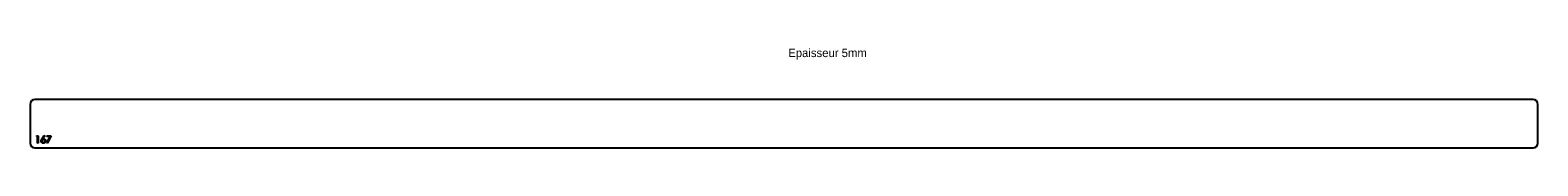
# Model space of a CAD drawing. Header units: millimetres. Extents: x -8995 to -5875, y 2430 to 2636.
import ezdxf

# ---------------------------------------------------------------- set-up
doc = ezdxf.new("R2010")
doc.units = ezdxf.units.MM

msp = doc.modelspace()

# ---------------------------------------------------------------- linework, layer by layer
at = {"color": 7, "linetype": 'Continuous', "lineweight": 25}
for p, q in [((-5885, 2530), (-8985, 2530)), ((-8995, 2520), (-8995, 2440)), ((-5875, 2440), (-5875, 2520)), ((-8985, 2430), (-5885, 2430))]:
    msp.add_line(p, q, dxfattribs=at)
at = {"color": 1, "linetype": 'Continuous', "lineweight": 25}
for p, q in [((-8982.1, 2453.5), (-8981.2, 2455)), ((-8979.8, 2453.5), (-8982.1, 2453.5)), ((-8981.2, 2455), (-8978.5, 2455)), ((-8979.8, 2440), (-8979.8, 2453.5)), ((-8978.5, 2440), (-8979.8, 2440)), ((-8978.5, 2455), (-8978.5, 2440)), ((-8970.4, 2448.5), (-8966, 2455.4)), ((-8964.9, 2454.6), (-8968.9, 2448.5)), ((-8966, 2455.4), (-8964.9, 2454.6)), ((-8960.4, 2455), (-8951.2, 2455)), ((-8960.4, 2453.5), (-8960.4, 2455)), ((-8953.4, 2453.5), (-8960.4, 2453.5)), ((-8960.2, 2440.3), (-8953.4, 2453.5)), ((-8959, 2439.6), (-8960.2, 2440.3)), ((-8951.2, 2455), (-8959, 2439.6))]:
    msp.add_line(p, q, dxfattribs=at)
at = {"color": 7, "linetype": 'Continuous', "lineweight": 25}
for centre, start, end in [((-8985, 2520), 90, 180), ((-5885, 2520), 360, 90), ((-8985, 2440), 180, 270), ((-5885, 2440), 270, 0)]:
    msp.add_arc(centre, 10, start, end, dxfattribs=at)
at = {"color": 1, "linetype": 'Continuous', "lineweight": 25}
for points, knots in [([(-8972.1, 2444.2), (-8972.1, 2444.3), (-8972.1, 2444.7), (-8972, 2445.1), (-8971.9, 2445.6), (-8971.8, 2446), (-8971.6, 2446.4), (-8971.5, 2446.6), (-8971.4, 2446.9), (-8971.2, 2447.2), (-8971.1, 2447.5), (-8970.9, 2447.9), (-8970.7, 2448.2), (-8970.5, 2448.4), (-8970.4, 2448.5)], [0, 0, 0, 0, 0.097806, 0.1996123, 0.305296, 0.4158174, 0.4742406, 0.5372869, 0.6033858, 0.6743112, 0.7495305, 0.8286083, 0.9120427, 1, 1, 1, 1]), ([(-8967.6, 2439.6), (-8967.8, 2439.6), (-8968.2, 2439.6), (-8968.8, 2439.8), (-8969.3, 2439.9), (-8969.9, 2440.2), (-8970.4, 2440.5), (-8970.8, 2440.9), (-8971.2, 2441.4), (-8971.5, 2441.9), (-8971.8, 2442.4), (-8972, 2443), (-8972.1, 2443.6), (-8972.1, 2444), (-8972.1, 2444.2)], [0, 0, 0, 0, 0.084339, 0.167061, 0.249579, 0.33294, 0.416119, 0.49776, 0.580626, 0.664858, 0.749533, 0.832448, 0.915661, 1, 1, 1, 1]), ([(-8967.6, 2447.1), (-8967.7, 2447.1), (-8968, 2447.1), (-8968.3, 2447.1), (-8968.6, 2447), (-8968.9, 2446.9), (-8969.2, 2446.8), (-8969.4, 2446.6), (-8969.7, 2446.5), (-8969.9, 2446.2), (-8970.1, 2446), (-8970.3, 2445.8), (-8970.4, 2445.5), (-8970.6, 2445.3), (-8970.7, 2445), (-8970.7, 2444.7), (-8970.8, 2444.4), (-8970.8, 2444.2), (-8970.8, 2444.1)], [0, 0, 0, 0, 0.070596, 0.138509, 0.203802, 0.266994, 0.329059, 0.391139, 0.453136, 0.515769, 0.577944, 0.638945, 0.698364, 0.757306, 0.816402, 0.876272, 0.93682, 1, 1, 1, 1]), ([(-8970.8, 2444.1), (-8970.8, 2444), (-8970.8, 2443.8), (-8970.7, 2443.5), (-8970.6, 2443.3), (-8970.5, 2443), (-8970.4, 2442.7), (-8970.2, 2442.5), (-8970, 2442.2), (-8969.8, 2442), (-8969.6, 2441.8), (-8969.3, 2441.6), (-8969, 2441.5), (-8968.8, 2441.4), (-8968.5, 2441.3), (-8968.2, 2441.2), (-8967.8, 2441.2), (-8967.6, 2441.2), (-8967.5, 2441.2)], [0, 0, 0, 0, 0.061846, 0.1218752, 0.1807721, 0.2392611, 0.2986229, 0.3586708, 0.4207673, 0.485205, 0.5503556, 0.6136365, 0.6766033, 0.7393231, 0.8021859, 0.8667309, 0.9320449, 1, 1, 1, 1]), ([(-8968.9, 2448.5), (-8968.6, 2448.6), (-8968.1, 2448.6), (-8967.6, 2448.6), (-8967.3, 2448.7)], [0, 0, 0, 0, 0.512659, 1, 1, 1, 1]), ([(-8964.2, 2444.1), (-8964.2, 2444.2), (-8964.2, 2444.4), (-8964.3, 2444.7), (-8964.4, 2445), (-8964.5, 2445.3), (-8964.6, 2445.5), (-8964.8, 2445.8), (-8965, 2446), (-8965.2, 2446.2), (-8965.5, 2446.5), (-8965.7, 2446.6), (-8966, 2446.8), (-8966.3, 2446.9), (-8966.6, 2447), (-8966.9, 2447.1), (-8967.3, 2447.1), (-8967.5, 2447.1), (-8967.6, 2447.1)], [0, 0, 0, 0, 0.061145, 0.120007, 0.178246, 0.236508, 0.294903, 0.354696, 0.416717, 0.480659, 0.545834, 0.609768, 0.672988, 0.73581, 0.799817, 0.86476, 0.93108, 1, 1, 1, 1]), ([(-8962.9, 2444.2), (-8962.9, 2444), (-8962.9, 2443.6), (-8963, 2443), (-8963.2, 2442.4), (-8963.5, 2441.9), (-8963.8, 2441.4), (-8964.2, 2440.9), (-8964.7, 2440.5), (-8965.2, 2440.2), (-8965.7, 2440), (-8966.3, 2439.8), (-8966.9, 2439.6), (-8967.4, 2439.6), (-8967.6, 2439.6)], [0, 0, 0, 0, 0.085993, 0.169113, 0.250536, 0.331896, 0.41356, 0.494112, 0.576294, 0.660703, 0.74612, 0.83001, 0.914417, 1, 1, 1, 1]), ([(-8967.5, 2441.2), (-8967.4, 2441.2), (-8967.2, 2441.2), (-8966.8, 2441.2), (-8966.5, 2441.3), (-8966.2, 2441.4), (-8966, 2441.5), (-8965.7, 2441.6), (-8965.4, 2441.8), (-8965.2, 2442), (-8965, 2442.2), (-8964.8, 2442.5), (-8964.6, 2442.7), (-8964.5, 2443), (-8964.4, 2443.3), (-8964.3, 2443.5), (-8964.2, 2443.8), (-8964.2, 2444), (-8964.2, 2444.1)], [0, 0, 0, 0, 0.067943, 0.133246, 0.19778, 0.260632, 0.323341, 0.386297, 0.450071, 0.51521, 0.579637, 0.641333, 0.701709, 0.76078, 0.819259, 0.878146, 0.938165, 1, 1, 1, 1]), ([(-8967.3, 2448.7), (-8967.2, 2448.6), (-8966.9, 2448.6), (-8966.4, 2448.6), (-8966, 2448.5), (-8965.6, 2448.3), (-8965.2, 2448.2), (-8964.9, 2447.9), (-8964.5, 2447.7), (-8964.2, 2447.4), (-8963.9, 2447), (-8963.6, 2446.7), (-8963.4, 2446.3), (-8963.2, 2445.9), (-8963.1, 2445.5), (-8963, 2445.1), (-8962.9, 2444.7), (-8962.9, 2444.4), (-8962.9, 2444.2)], [0, 0, 0, 0, 0.065232, 0.128407, 0.19007, 0.250947, 0.311551, 0.372869, 0.435031, 0.49908, 0.5631, 0.62552, 0.686691, 0.747683, 0.80856, 0.87074, 0.93434, 1, 1, 1, 1])]:
    msp.add_open_spline(points, degree=3, knots=knots, dxfattribs=at)

# ---------------------------------------------------------------- texts
at = {"insert": (-7426.2, 2635.3), "char_height": 17.5, "attachment_point": 1}
msp.add_mtext_dynamic_manual_height_columns('Epaisseur 5mm', width=326.111, gutter_width=87.5, heights=[0], dxfattribs=at)

doc.saveas('drawing.dxf')
